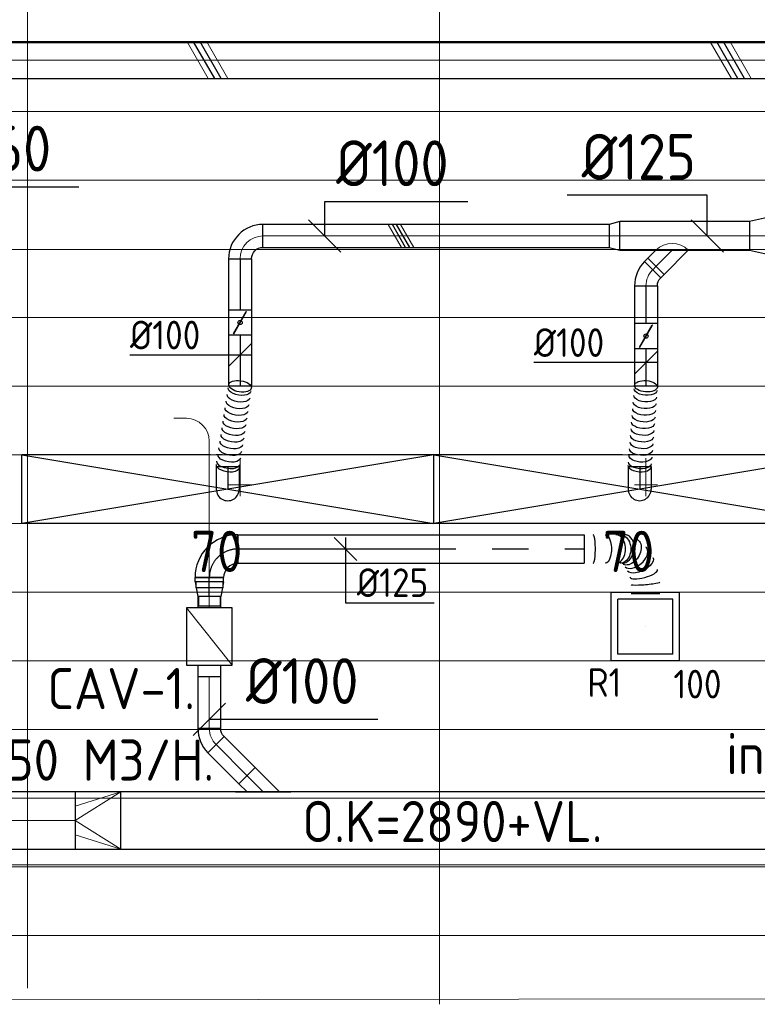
# Model space of a CAD drawing. Header units: millimetres. Extents: x -72425 to 38660, y 7096 to 51783.
# Tile 24 of 54: x -64634 to -61411, y 44088 to 48390. Entities that reach past the tile are written whole.
import ezdxf
from ezdxf.enums import TextEntityAlignment as Align

# ---------------------------------------------------------------- set-up
doc = ezdxf.new("R2010")
doc.units = ezdxf.units.MM
doc.header["$LTSCALE"] = 50
doc.linetypes.add('CENTER2', pattern=[28.575, 19.05, -3.175, 3.175, -3.175])
doc.linetypes.add('STREEPJES', pattern=[0.1, 0.05, -0.05])
for name, color, linetype, lineweight in [('WL570---_BESTAAND-HARTLIJN', 161, 'Continuous', 0), ('WL570---_BESTAAND-MAATVOERING', 161, 'Continuous', 0), ('WL570---_BESTAAND-RETOUR', 140, 'Continuous', 0), ('WL570---_BESTAAND-TOEVOER', 180, 'Continuous', 0), ('WL570---_DEMONTEREN', 10, 'Continuous', 0)]:
    doc.layers.add(name, color=color, linetype=linetype, lineweight=lineweight)
for name, color, linetype in [('WL570---_RETOUR', 100, 'Continuous'), ('WL570---_RETOUR_HL', 1, 'Continuous'), ('WL570---_TOEVOER', 200, 'Continuous'), ('WL570---_TOEVOER_HL', 1, 'Continuous'), ('WL570---_TOEVOER_RST', 3, 'Continuous'), ('WL570---_TOEVOER_RST_HL', 1, 'Continuous'), ('WM570---_RETOUR', 2, 'Continuous'), ('WM570---_RETOUR_PR', 2, 'Continuous'), ('WM570---_TOEVOER', 2, 'Continuous'), ('WM570---_TOEVOER_PR', 2, 'Continuous'), ('WM570---_TOEVOER_RST_PR', 1, 'Continuous')]:
    doc.layers.add(name, color=color, linetype=linetype)
doc.layers.get('WL570---_DEMONTEREN').off()
doc.styles.add('BURO-018', font='ISO96.shx', dxfattribs={"height": 90})
doc.styles.add('BURO-025', font='ISO96.shx', dxfattribs={"height": 125})
doc.styles.add('ISO', font='ISO', dxfattribs={"height": 162})
doc.styles.add('MAATVOERING', font='ISO')

# ---------------------------------------------------------------- blocks, each defined once
blk = doc.blocks.new('A$C33D74301')
at = {"color": 8, "linetype": 'Continuous', "lineweight": 13}
for p, q in [((-61200, 6450), (-61200, -5)), ((-61200, 6450), (-61200, -5)), ((-59400, 6450), (-59400, -75)), ((-68325, 4125), (-7400, 4125)), ((-68325, 3825), (-7400, 3825)), ((-68325, 3525), (-7400, 3525)), ((-68325, 3222.5), (-7400, 3225)), ((-68325, 2925), (-7400, 2925)), ((-68325, 2625), (-7400, 2625)), ((-68325, 2325), (-7400, 2325)), ((-68325, 2025), (-7400, 2025)), ((-68325, 1725), (-7400, 1725)), ((-68325, 1425), (-7400, 1425)), ((-68325, 1125), (0, 1125)), ((-68325, 825), (0, 825)), ((-68325, 525), (0, 525)), ((-68325, 225), (-32550.2, 225)), ((-32550, -24.8), (-68324.7, -62.2))]:
    blk.add_line(p, q, dxfattribs=at)
blk = doc.blocks.new('KARO')
for p, q in [((1, 0.5), (0, 0.5)), ((0, -0.5), (1, -0.5))]:
    blk.add_line(p, q)
at = {"invisible_edges": 15}
blk.add_3dface([(0, 0.5), (0, -0.5), (1, -0.5), (1, 0.5)], dxfattribs=at)
at = {"layer": 'WL570---_BESTAAND-HARTLIJN'}
blk.add_line((0, 0), (1, 0), dxfattribs=at)
blk = doc.blocks.new('OBO10000090ZE')
blk.add_lwpolyline([(-50, 0), (50, 0), (50, 100, 1), (-50, 100)], format="xyb", close=True)
at = {"layer": 'WL570---_BESTAAND-HARTLIJN'}
for points in [[(0, 0), (0, 150)], [(-50, 100), (50, 100)]]:
    blk.add_lwpolyline(points, dxfattribs=at)
blk = doc.blocks.new('OBO10000090H')
blk.add_lwpolyline([(50, -100, 0.414214), (-100, 50), (-100, -50, -0.414214), (-50, -100)], format="xyb", close=True)
at = {"invisible_edges": 15}
for points in [[(-91.3, -50.8), (-74, 47.7), (-100, 50), (-100, -50)], [(-82.9, -53), (-48.7, 41), (-74, 47.7), (-91.3, -50.8)], [(-75, -56.7), (-25, 29.9), (-48.7, 41), (-82.9, -53)], [(-67.9, -61.7), (-3.6, 14.9), (-25, 29.9), (-75, -56.7)], [(-61.7, -67.9), (14.9, -3.6), (-3.6, 14.9), (-67.9, -61.7)], [(-56.7, -75), (29.9, -25), (14.9, -3.6), (-61.7, -67.9)], [(-53, -82.9), (41, -48.7), (29.9, -25), (-56.7, -75)], [(-50.8, -91.3), (47.7, -74), (41, -48.7), (-53, -82.9)], [(-50, -100), (50, -100), (47.7, -74), (-50.8, -91.3)]]:
    blk.add_3dface(points, dxfattribs=at)
at = {"layer": 'WL570---_BESTAAND-HARTLIJN'}
blk.add_arc((-100, -100), 100, 0, 90, dxfattribs=at)
blk = doc.blocks.new('OSV1251000460G')
blk.add_lwpolyline([(0, -62.5), (46.7, -50), (46.7, 50), (0, 62.5)], close=True)
at = {"layer": 'WL570---_BESTAAND-HARTLIJN'}
blk.add_line((0, 0), (46.7, 0), dxfattribs=at)
blk = doc.blocks.new('OBO10000045H')
blk.add_lwpolyline([(50, -41.4, 0.198912), (6.1, 64.6), (-64.6, -6.1, -0.198912), (-50, -41.4)], format="xyb", close=True)
at = {"invisible_edges": 15}
for points in [[(-61.7, -9.3), (14.9, 55), (6.1, 64.6), (-64.6, -6.1)], [(-59, -12.7), (22.9, 44.6), (14.9, 55), (-61.7, -9.3)], [(-56.7, -16.4), (29.9, 33.6), (22.9, 44.6), (-59, -12.7)], [(-54.7, -20.3), (35.9, 22), (29.9, 33.6), (-56.7, -16.4)], [(-53, -24.3), (41, 9.9), (35.9, 22), (-54.7, -20.3)], [(-51.7, -28.5), (44.9, -2.6), (41, 9.9), (-53, -24.3)], [(-50.8, -32.7), (47.7, -15.4), (44.9, -2.6), (-51.7, -28.5)], [(-50.2, -37.1), (49.4, -28.3), (47.7, -15.4), (-50.8, -32.7)], [(-50, -41.4), (50, -41.4), (49.4, -28.3), (-50.2, -37.1)]]:
    blk.add_3dface(points, dxfattribs=at)
at = {"layer": 'WL570---_BESTAAND-HARTLIJN'}
blk.add_arc((-100, -41.4), 100, 0, 45, dxfattribs=at)
blk = doc.blocks.new('OZA1250100045R')
blk.add_lwpolyline([(70.7, 0), (106.1, 35.4), (35.4, 106.1), (-70.7, 0)])
at = {"layer": 'WL570---_BESTAAND-HARTLIJN'}
blk.add_line((0, 0), (70.7, 70.7), dxfattribs=at)
at = {"layer": 'WL570---_BESTAAND-TOEVOER'}
blk.add_arc((0, 70.7), 100, 225, 315, dxfattribs=at)
blk = doc.blocks.new('VRO250250002502000H')
blk.add_lwpolyline([(0, 125), (0, -125), (200, -125), (200, 125)], close=True)
at = {"layer": 'WL570---_BESTAAND-RETOUR'}
for p, q in [((0, 125), (200, 62.5)), ((0, -125), (200, -62.5))]:
    blk.add_line(p, q, dxfattribs=at)
blk.add_lwpolyline([(0, -125), (0, -125), (200, 0), (0, 125)], dxfattribs=at)
blk = doc.blocks.new('OAF10000045L')
blk.add_line((-120.7, 0), (120.7, 0))
blk.add_lwpolyline([(-70.7, 0), (-106.1, 35.4), (-35.4, 106.1), (70.7, 0)])
at = {"layer": 'WL570---_BESTAAND-HARTLIJN'}
blk.add_line((-70.7, 70.7), (0, 0), dxfattribs=at)
blk = doc.blocks.new('MVLINE')
blk.add_line((35.4, -35.4), (-35.4, 35.4))
blk = doc.blocks.new('VBX1001000010025000')
blk.add_lwpolyline([(50, -100), (300, -100), (300, 100), (50, 100)], close=True)
for points in [[(50, 50), (0, 50), (0, -50), (50, -50)], [(300, -50), (350, -50), (350, 50), (300, 50)]]:
    blk.add_lwpolyline(points)
at = {"layer": 'WL570---_BESTAAND-HARTLIJN'}
blk.add_line((300, 0), (350, 0), dxfattribs=at)
at = {"layer": 'WL570---_BESTAAND-TOEVOER'}
blk.add_line((50, -100), (300, 100), dxfattribs=at)
blk = doc.blocks.new('OSV1601250780G')
blk.add_lwpolyline([(0, -80), (78, -62.5), (78, 62.5), (0, 80)], close=True)
at = {"layer": 'WL570---_BESTAAND-HARTLIJN'}
blk.add_line((0, 0), (78, 0), dxfattribs=at)
blk = doc.blocks.new('KARH')
for p, q in [((1, 0.5), (0, 0.5)), ((0, -0.5), (1, -0.5))]:
    blk.add_line(p, q)
at = {"invisible_edges": 15}
blk.add_3dface([(0, 0.5), (0, -0.5), (1, -0.5), (1, 0.5)], dxfattribs=at)
blk = doc.blocks.new('UISO')
for p, q in [((0, 0.18), (1, 0.757)), ((0, 0), (1, 0.577))]:
    blk.add_line(p, q)
at = {"layer": 'WL570---_BESTAAND-TOEVOER'}
for p, q in [((0, 0.36), (1, 0.937)), ((0, -0.18), (1, 0.397))]:
    blk.add_line(p, q, dxfattribs=at)
blk = doc.blocks.new('*U366')
at = {"color": 0, "ltscale": 10}
for p, q in [((-100, 50, -2700), (-86.8, 50, -2700)), ((-100, -50, -2700), (-100, 50, -2700)), ((-86.8, 50, -2700), (-61.4, 50, -2700)), ((-61.4, 50, -2700), (-38.6, 50, -2700)), ((-38.6, 50, -2700), (-20, 50, -2700)), ((-20, 50, -2700), (-6.8, 50, -2700)), ((-6.8, 50, -2700), (0, 50, -2700)), ((-100, -50, -2700), (-86.8, -50, -2700)), ((-86.8, -50, -2700), (-61.4, -50, -2700)), ((-61.4, -50, -2700), (-38.6, -50, -2700)), ((-38.6, -50, -2700), (-20, -50, -2700)), ((-20, -50, -2700), (-6.8, -50, -2700)), ((-6.8, -50, -2700), (0, -50, -2700))]:
    blk.add_line(p, q, dxfattribs=at)
blk.add_arc((0, 0, -2700), 50, 270, 90, dxfattribs=at)
at = {"layer": 'WL570---_TOEVOER_HL', "linetype": 'CENTER2'}
blk.add_line((-100, 0, -2700), (0, 0, -2700), dxfattribs=at)
at = {"layer": 'WM570---_TOEVOER_PR', "color": 1, "style": 'BURO-018'}
blk.add_attdef('POSNR', text='', height=180, dxfattribs=at).set_placement((0, 0), align=Align.MIDDLE)
blk = doc.blocks.new('*U367')
at = {"color": 0, "ltscale": 10}
for p, q in [((-75, 150, -2000), (-900, 150, -2000)), ((-900, -150, -2000), (-900, 150, -2000)), ((900, 150, -2000), (25, 150, -2000)), ((900, -150, -2000), (900, 150, -2000)), ((900, -150, -2000), (-900, -150, -2000))]:
    blk.add_line(p, q, dxfattribs=at)
at = {"color": 0, "linetype": 'STREEPJES', "ltscale": 10}
blk.add_line((25, 150, -2000), (-75, 150, -2000), dxfattribs=at)
at = {"layer": 'WL570---_TOEVOER_RST_HL', "linetype": 'CENTER2'}
blk.add_circle((0, 0, -2000), 0.075, dxfattribs=at)
at = {"layer": 'WL570---_TOEVOER_RST', "color": 1, "style": 'BURO-018'}
for tag in ['MC', 'Q']:
    blk.add_attdef(tag, text='', height=180, dxfattribs=at).set_placement((0, 0), align=Align.MIDDLE)
at = {"layer": 'WM570---_TOEVOER_RST_PR', "color": 1, "style": 'BURO-018'}
blk.add_attdef('POSNR', text='', height=180, dxfattribs=at).set_placement((0, 0), align=Align.MIDDLE)
blk = doc.blocks.new('*U368')
at = {"color": 0, "ltscale": 10}
for p, q in [((-100, 50, -2700), (-86.8, 50, -2700)), ((-100, -50, -2700), (-100, 50, -2700)), ((-86.8, 50, -2700), (-61.4, 50, -2700)), ((-61.4, 50, -2700), (-38.6, 50, -2700)), ((-38.6, 50, -2700), (-20, 50, -2700)), ((-20, 50, -2700), (-6.8, 50, -2700)), ((-6.8, 50, -2700), (0, 50, -2700)), ((-100, -50, -2700), (-86.8, -50, -2700)), ((-86.8, -50, -2700), (-61.4, -50, -2700)), ((-61.4, -50, -2700), (-38.6, -50, -2700)), ((-38.6, -50, -2700), (-20, -50, -2700)), ((-20, -50, -2700), (-6.8, -50, -2700)), ((-6.8, -50, -2700), (0, -50, -2700))]:
    blk.add_line(p, q, dxfattribs=at)
blk.add_arc((0, 0, -2700), 50, 270, 90, dxfattribs=at)
at = {"layer": 'WL570---_TOEVOER_HL', "linetype": 'CENTER2'}
blk.add_line((-100, 0, -2700), (0, 0, -2700), dxfattribs=at)
at = {"layer": 'WM570---_TOEVOER_PR', "color": 1, "style": 'BURO-018'}
blk.add_attdef('POSNR', text='', height=180, dxfattribs=at).set_placement((0, 0), align=Align.MIDDLE)
blk = doc.blocks.new('*U369')
at = {"color": 0, "ltscale": 10}
for p, q in [((-75, 150, -2000), (-900, 150, -2000)), ((-900, -150, -2000), (-900, 150, -2000)), ((900, 150, -2000), (25, 150, -2000)), ((900, -150, -2000), (900, 150, -2000)), ((900, -150, -2000), (-900, -150, -2000))]:
    blk.add_line(p, q, dxfattribs=at)
at = {"color": 0, "linetype": 'STREEPJES', "ltscale": 10}
blk.add_line((25, 150, -2000), (-75, 150, -2000), dxfattribs=at)
at = {"layer": 'WL570---_TOEVOER_RST_HL', "linetype": 'CENTER2'}
blk.add_circle((0, 0, -2000), 0.075, dxfattribs=at)
at = {"layer": 'WL570---_TOEVOER_RST', "color": 1, "style": 'BURO-018'}
for tag in ['MC', 'Q']:
    blk.add_attdef(tag, text='', height=180, dxfattribs=at).set_placement((0, 0), align=Align.MIDDLE)
at = {"layer": 'WM570---_TOEVOER_RST_PR', "color": 1, "style": 'BURO-018'}
blk.add_attdef('POSNR', text='', height=180, dxfattribs=at).set_placement((0, 0), align=Align.MIDDLE)
blk = doc.blocks.new('*U382')
at = {"color": 0, "ltscale": 10, "extrusion": (5.53397e-17, 4.35894e-18, -1)}
for centre, end_param in [((0, 0, -2700), 6.280044), ((14.6, 0, -2700), 3.141593), ((43.9, 0, -2700), 3.141593), ((73.1, 0, -2700), 3.141593), ((102.4, 0, -2700), 3.141593), ((131.7, 0, -2700), 3.141593), ((160.9, 0, -2700), 3.141593), ((190.2, 0, -2700), 3.141593), ((219.4, 0, -2700), 3.141593), ((248.7, 0, -2700), 3.141593), ((277.9, 0, -2700), 3.141593), ((307.2, 0, -2700), 3.141593), ((336.4, 0, -2700), 3.141593), ((351.1, 0, -2700), 3.141593)]:
    blk.add_ellipse(centre, major_axis=(0, 50), ratio=0.494991, start_param=0, end_param=end_param, dxfattribs=at)
at = {"layer": 'WM570---_TOEVOER_PR', "color": 2, "style": 'BURO-025'}
blk.add_attdef('POSNR', text='', height=2.5, dxfattribs=at).set_placement((0, 0), align=Align.MIDDLE)
blk = doc.blocks.new('*U383')
at = {"color": 0, "ltscale": 10, "extrusion": (-5.48649e-17, -8.44579e-18, -1)}
for centre, end_param in [((0, 0, -2700), 6.280044), ((14.8, 0, -2700), 3.141593), ((44.3, 0, -2700), 3.141593), ((73.8, 0, -2700), 3.141593), ((103.3, 0, -2700), 3.141593), ((132.8, 0, -2700), 3.141593), ((162.3, 0, -2700), 3.141593), ((191.8, 0, -2700), 3.141593), ((221.3, 0, -2700), 3.141593), ((250.8, 0, -2700), 3.141593), ((280.4, 0, -2700), 3.141593), ((309.9, 0, -2700), 3.141593), ((339.4, 0, -2700), 3.141593), ((354.1, 0, -2700), 3.141593)]:
    blk.add_ellipse(centre, major_axis=(0, 50), ratio=0.491752, start_param=0, end_param=end_param, dxfattribs=at)
at = {"layer": 'WM570---_TOEVOER_PR', "color": 2, "style": 'BURO-025'}
blk.add_attdef('POSNR', text='', height=2.5, dxfattribs=at).set_placement((0, 0), align=Align.MIDDLE)
blk = doc.blocks.new('*U384')
at = {"color": 0, "ltscale": 10}
for p, q in [((0, 50, -2700), (222.6, 50, -2700)), ((0, -50, -2700), (0, 50, -2700)), ((0, -50, -2700), (222.6, -50, -2700))]:
    blk.add_line(p, q, dxfattribs=at)
at = {"layer": 'WL570---_TOEVOER_HL', "linetype": 'CENTER2'}
blk.add_line((0, 0, -2700), (222.6, 0, -2700), dxfattribs=at)
at = {"layer": 'WM570---_TOEVOER_PR', "color": 2, "style": 'BURO-025'}
blk.add_attdef('POSNR', text='', height=2.5, dxfattribs=at).set_placement((0, 0), align=Align.MIDDLE)
blk = doc.blocks.new('*U385')
at = {"ltscale": 10}
for p, q in [((-55.8, 50, -2700), (55.8, 50, -2700)), ((-55.8, -50, -2700), (-55.8, 50, -2700)), ((55.8, 50, -2700), (55.8, -50, -2700)), ((-48.9, 27.1, -2700), (-47.9, 28.8, -2700)), ((47.9, -28.8, -2700), (-48.9, 27.1, -2700)), ((48.9, -27.1, -2700), (-47.9, 28.8, -2700)), ((47.9, -28.8, -2700), (48.9, -27.1, -2700)), ((-55.8, -50, -2700), (55.8, -50, -2700))]:
    blk.add_line(p, q, dxfattribs=at)
blk.add_circle((0, 0, -2700), 9.31, dxfattribs=at)
at = {"layer": 'WL570---_TOEVOER', "color": 2, "style": 'BURO-025'}
blk.add_attdef('I', text='', height=2.5, dxfattribs=at).set_placement((0, 0), align=Align.MIDDLE)
at = {"layer": 'WM570---_TOEVOER_PR', "color": 2, "style": 'BURO-025'}
blk.add_attdef('POSNR', text='', height=2.5, dxfattribs=at).set_placement((0, 0), align=Align.MIDDLE)
blk = doc.blocks.new('*U386')
at = {"color": 0, "ltscale": 10}
for p, q in [((0, 50, -2700), (222.6, 50, -2700)), ((222.6, 50, -2700), (222.6, -50, -2700)), ((0, -50, -2700), (222.6, -50, -2700))]:
    blk.add_line(p, q, dxfattribs=at)
at = {"layer": 'WL570---_TOEVOER_HL', "linetype": 'CENTER2'}
blk.add_line((0, 0, -2700), (222.6, 0, -2700), dxfattribs=at)
at = {"layer": 'WM570---_TOEVOER_PR', "color": 2, "style": 'BURO-025'}
blk.add_attdef('POSNR', text='', height=2.5, dxfattribs=at).set_placement((0, 0), align=Align.MIDDLE)
blk = doc.blocks.new('*U387')
at = {"color": 0, "ltscale": 10}
for p, q in [((0, 50, -2700), (163.5, 50, -2700)), ((0, -50, -2700), (0, 50, -2700)), ((0, -50, -2700), (163.5, -50, -2700))]:
    blk.add_line(p, q, dxfattribs=at)
at = {"layer": 'WL570---_TOEVOER_HL', "linetype": 'CENTER2'}
blk.add_line((0, 0, -2700), (163.5, 0, -2700), dxfattribs=at)
at = {"layer": 'WM570---_TOEVOER_PR', "color": 2, "style": 'BURO-025'}
blk.add_attdef('POSNR', text='', height=2.5, dxfattribs=at).set_placement((0, 0), align=Align.MIDDLE)
blk = doc.blocks.new('*U388')
at = {"ltscale": 10}
for p, q in [((-55.9, 50, -2700), (55.8, 50, -2700)), ((-55.9, -50, -2700), (-55.9, 50, -2700)), ((55.8, 50, -2700), (55.8, -50, -2700)), ((-48.9, 27.1, -2700), (-47.9, 28.8, -2700)), ((47.9, -28.8, -2700), (-48.9, 27.1, -2700)), ((48.9, -27.1, -2700), (-47.9, 28.8, -2700)), ((47.9, -28.8, -2700), (48.9, -27.1, -2700)), ((-55.9, -50, -2700), (55.8, -50, -2700))]:
    blk.add_line(p, q, dxfattribs=at)
blk.add_circle((0, 0, -2700), 9.31, dxfattribs=at)
at = {"layer": 'WL570---_TOEVOER', "color": 2, "style": 'BURO-025'}
blk.add_attdef('I', text='', height=2.5, dxfattribs=at).set_placement((0, 0), align=Align.MIDDLE)
at = {"layer": 'WM570---_TOEVOER_PR', "color": 2, "style": 'BURO-025'}
blk.add_attdef('POSNR', text='', height=2.5, dxfattribs=at).set_placement((0, 0), align=Align.MIDDLE)
blk = doc.blocks.new('*U389')
at = {"color": 0, "ltscale": 10}
for p, q in [((0, 50, -2700), (163.5, 50, -2700)), ((163.5, 50, -2700), (163.5, -50, -2700)), ((0, -50, -2700), (163.5, -50, -2700))]:
    blk.add_line(p, q, dxfattribs=at)
at = {"layer": 'WL570---_TOEVOER_HL', "linetype": 'CENTER2'}
blk.add_line((0, 0, -2700), (163.5, 0, -2700), dxfattribs=at)
at = {"layer": 'WM570---_TOEVOER_PR', "color": 2, "style": 'BURO-025'}
blk.add_attdef('POSNR', text='', height=2.5, dxfattribs=at).set_placement((0, 0), align=Align.MIDDLE)
blk = doc.blocks.new('*U434')
at = {"color": 0, "ltscale": 10}
for p, q in [((149, 149, -2500), (-149, 149, -2500)), ((-149, -149, -2500), (-149, 149, -2500)), ((149, -149, -2500), (149, 149, -2500)), ((120, 120, -2500), (-120, 120, -2500)), ((-120, -120, -2500), (-120, 120, -2500)), ((120, -120, -2500), (120, 120, -2500)), ((120, -120, -2500), (-120, -120, -2500)), ((149, -149, -2500), (-149, -149, -2500))]:
    blk.add_line(p, q, dxfattribs=at)
at = {"layer": 'WL570---_RETOUR_HL', "linetype": 'CENTER2'}
blk.add_circle((0, 0, -2500), 0.075, dxfattribs=at)
at = {"layer": 'WL570---_RETOUR', "color": 2, "style": 'BURO-025'}
for tag in ['MC', 'Q']:
    blk.add_attdef(tag, text='', height=125, dxfattribs=at).set_placement((0, 0), align=Align.MIDDLE)
at = {"layer": 'WM570---_RETOUR_PR', "color": 2, "style": 'BURO-025'}
blk.add_attdef('POSNR', text='', height=125, dxfattribs=at).set_placement((0, 0), align=Align.MIDDLE)
blk = doc.blocks.new('*U436')
at = {"color": 0, "ltscale": 10}
for p, q in [((0, 62.5, -2700), (17.8, 62.5, -2700)), ((0, -62.5, -2700), (0, 62.5, -2700)), ((17.8, 62.5, -2700), (17.8, -62.5, -2700)), ((0, -62.5, -2700), (17.8, -62.5, -2700))]:
    blk.add_line(p, q, dxfattribs=at)
at = {"layer": 'WL570---_RETOUR_HL', "linetype": 'CENTER2'}
blk.add_line((0, 0, -2700), (17.8, 0, -2700), dxfattribs=at)
at = {"layer": 'WM570---_RETOUR_PR', "color": 2, "style": 'BURO-025'}
blk.add_attdef('POSNR', text='', height=125, dxfattribs=at).set_placement((0, 0), align=Align.MIDDLE)
blk = doc.blocks.new('*U437')
at = {"color": 0, "ltscale": 10}
for p, q in [((0, 47.5, -2700), (-42.6, 47.5, -2700)), ((-42.6, -47.5, -2700), (-42.6, 47.5, -2700)), ((-42.6, -47.5, -2700), (-42.6, 47.5, -2700)), ((37.7, 57.3, -2700), (0, 50, -2700)), ((0, -50, -2700), (0, 50, -2700)), ((64.2, 62.5, -2700), (48.2, 59.4, -2700)), ((64.2, -62.5, -2700), (64.2, 62.5, -2700)), ((0, -47.5, -2700), (-42.6, -47.5, -2700)), ((37.7, -57.3, -2700), (0, -50, -2700)), ((64.2, -62.5, -2700), (48.2, -59.4, -2700))]:
    blk.add_line(p, q, dxfattribs=at)
at = {"layer": 'WL570---_RETOUR_HL', "linetype": 'CENTER2'}
blk.add_line((0, 0, -2700), (64.2, 0, -2700), dxfattribs=at)
for centre in [(0, 0, -2700), (64.2, 0, -2700)]:
    blk.add_circle(centre, 0.075, dxfattribs=at)
at = {"layer": 'WM570---_RETOUR_PR', "color": 2, "style": 'BURO-025'}
blk.add_attdef('POSNR', text='', height=125, dxfattribs=at).set_placement((0, 0), align=Align.MIDDLE)
blk = doc.blocks.new('*U438')
at = {"color": 0, "ltscale": 10}
for p, q in [((0, 62.5, -2700), (0, -62.5, -2700)), ((320.7, -90.7, -2700), (320.4, -89.8, -2700)), ((330.1, -196.3, -2700), (205.1, -196.3, -2700)), ((330.1, -219.1, -2700), (205.1, -219.1, -2700))]:
    blk.add_line(p, q, dxfattribs=at)
for centre, major_axis, ratio, start_param, end_param in [((39.9, 0, -2700), (0, -62.5), 0.146546, 0, 3.141593), ((138.4, 0, -2700), (0, -62.5), 0.672148, 0, 3.141593), ((170.8, 0, -2700), (-12.4, -61.8), 0.753543, 0.149709, 2.991884), ((170.8, 0, -2700), (-12.4, -61.8), 0.753543, 2.991884, 3.291302), ((224.5, -34.7, -2700), (47.9, 40.7), 0.606289, 3.223043, 6.201735), ((224.5, -34.7, -2700), (47.9, 40.7), 0.606289, 6.201735, 6.364635), ((260, -106.5, -2700), (-60.6, -16.3), 0.293482, 0.027177, 3.114416)]:
    blk.add_ellipse(centre, major_axis=major_axis, ratio=ratio, start_param=start_param, end_param=end_param, dxfattribs=at)
at = {"color": 0, "ltscale": 10, "extrusion": (0, 0, -1)}
for centre, major_axis, ratio, start_param, end_param in [((92.5, 0, -2700), (0, 62.5), 0.427315, 0, 3.141593), ((156.1, 0, -2700), (0, 62.5), 0.766301, 0, 3.141593), ((199.1, -11.8, -2700), (33.6, 53.2), 0.703952, 6.164025, 9.305618), ((245.3, -67, -2700), (56.2, 28.1), 0.466247, 6.232708, 9.374301), ((267.6, -150.7, -2700), (62.5, 5.3), 0.100162, 6.274627, 9.41622)]:
    blk.add_ellipse(centre, major_axis=major_axis, ratio=ratio, start_param=start_param, end_param=end_param, dxfattribs=at)
at = {"layer": 'WM570---_RETOUR_PR', "color": 2, "style": 'BURO-025'}
blk.add_attdef('POSNR', text='', height=125, dxfattribs=at).set_placement((0, 0), align=Align.MIDDLE)
blk = doc.blocks.new('*U446')
at = {"layer": 'WM570---_TOEVOER', "color": 0, "ltscale": 10}
for p, q in [((-50, -50), (50, 50)), ((50, 0), (-481, 0))]:
    blk.add_line(p, q, dxfattribs=at)
at = {"layer": 'WM570---_TOEVOER', "color": 0, "style": 'BURO-025'}
blk.add_text('%%c100', height=125, dxfattribs=at).set_placement((-481, 25))
blk = doc.blocks.new('*U447')
at = {"layer": 'WM570---_TOEVOER', "color": 0, "ltscale": 10}
for p, q in [((-50, -50), (50, 50)), ((50, 0), (-489.8, 0))]:
    blk.add_line(p, q, dxfattribs=at)
at = {"layer": 'WM570---_TOEVOER', "color": 0, "style": 'BURO-025'}
blk.add_text('%%c100', height=125, dxfattribs=at).set_placement((-489.8, 25))
blk = doc.blocks.new('*U450')
at = {"color": 0, "ltscale": 10}
for p, q in [((0, 62.5, -2700), (1512.9, 62.5, -2700)), ((0, -62.5, -2700), (0, 62.5, -2700)), ((1512.9, 62.5, -2700), (1512.9, -62.5, -2700)), ((0, -62.5, -2700), (1512.9, -62.5, -2700))]:
    blk.add_line(p, q, dxfattribs=at)
at = {"layer": 'WL570---_RETOUR_HL', "linetype": 'CENTER2'}
blk.add_line((0, 0, -2700), (1512.9, 0, -2700), dxfattribs=at)
at = {"layer": 'WM570---_RETOUR_PR', "color": 2, "style": 'BURO-025'}
blk.add_attdef('POSNR', text='', height=125, dxfattribs=at).set_placement((0, 0), align=Align.MIDDLE)
blk = doc.blocks.new('*U451')
at = {"color": 0, "ltscale": 10}
for p, q in [((-142.8, 59.4, -2700), (-169.3, 59.4, -2700)), ((-169.3, -59.4, -2700), (-169.3, 59.4, -2700)), ((-125, -62.5, -2700), (-125, 62.5, -2700)), ((-142.8, -59.4, -2700), (-169.3, -59.4, -2700)), ((62.5, -125, -2700), (-62.5, -125, -2700))]:
    blk.add_line(p, q, dxfattribs=at)
for radius in [187.5, 62.5]:
    blk.add_arc((-125, -125, -2700), radius, 0, 90, dxfattribs=at)
at = {"layer": 'WL570---_RETOUR_HL', "linetype": 'CENTER2'}
blk.add_arc((-125, -125, -2700), 125, 0, 90, dxfattribs=at)
at = {"layer": 'WM570---_RETOUR_PR', "color": 2, "style": 'BURO-025'}
blk.add_attdef('POSNR', text='', height=125, dxfattribs=at).set_placement((0, 0), align=Align.MIDDLE)
blk = doc.blocks.new('*U452')
at = {"layer": 'WM570---_RETOUR', "color": 0, "ltscale": 10}
for p, q in [((50, -50), (-50, 50)), ((0, 50), (0, -234.7)), ((0, -234.7), (387.8, -234.7))]:
    blk.add_line(p, q, dxfattribs=at)
at = {"layer": 'WM570---_RETOUR', "color": 0, "style": 'BURO-025'}
blk.add_text('%%c125', height=125, dxfattribs=at).set_placement((50, -209.7))

msp = doc.modelspace()

# ---------------------------------------------------------------- block references
at = {"layer": 'WM570---_TOEVOER'}
msp.add_blockref('A$C33D74301', (-3400.3, 44163.1), dxfattribs=at)

# ---------------------------------------------------------------- next in the draw order: linework, layer by layer
at = {"layer": 'WL570---_BESTAAND-MAATVOERING'}
msp.add_line((-72173, 44698), (-57599.3, 44698), dxfattribs=at)
at = {"layer": 'WL570---_TOEVOER'}
for p, q in [((-62825.3, 46488.1), (-64625.3, 46188.1)), ((-64625.3, 46488.1), (-62825.3, 46188.1)), ((-61025.3, 46488.1), (-62825.3, 46188.1)), ((-62825.3, 46488.1), (-61025.3, 46188.1))]:
    msp.add_line(p, q, dxfattribs=at)
at = {"layer": 'WM570---_RETOUR'}
msp.add_lwpolyline([(-63805.8, 45333.5), (-63695.6, 45333.5), (-63069.4, 45333.5)], dxfattribs=at)
at = {"layer": 'WM570---_TOEVOER'}
for points in [[(-65045.3, 48212.2), (-65045.3, 47659.5), (-64376.2, 47659.5)], [(-61629.6, 47444.9), (-61629.6, 47623.6), (-62241.5, 47623.6)], [(-63301.6, 47444.9), (-63301.6, 47595.5), (-62675.4, 47595.5)]]:
    msp.add_lwpolyline(points, dxfattribs=at)

# ---------------------------------------------------------------- next in the draw order: block references
at = {"layer": 'WL570---_DEMONTEREN', "yscale": 100, "zscale": 100}
for p, xscale, rotation in [((-63905.8, 46648), 55.2431246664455, 180), ((-63805.8, 45870.2), 677.7925484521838, 90), ((-63671.4, 46457.5), 16.03765465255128, 90), ((-61897.7, 46457.5), 16.03765465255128, 90)]:
    msp.add_blockref('KARO', p, dxfattribs=dict(at, xscale=xscale, rotation=rotation))
at = {"layer": 'WL570---_DEMONTEREN'}
msp.add_blockref('OBO10000090H', (-63805.8, 46648), dxfattribs=at)
at = {"layer": 'WL570---_DEMONTEREN', "rotation": 180}
for p in [(-63671.4, 46457.5), (-61897.7, 46457.5)]:
    msp.add_blockref('OBO10000090ZE', p, dxfattribs=at)
at = {"layer": 'WL570---_RETOUR'}
for name, p, rotation in [('*U451', (-63805.8, 46077.2, 2700), 90), ('*U436', (-63805.8, 45934.4, 2700), 90), ('*U437', (-63805.8, 45870.2, 2700), 90), ('VBX1001000010025000', (-63805.8, 45520.2), 90), ('OBO10000045H', (-63805.8, 45251.7), 180), ('VRO250250002502000H', (-64192.6, 44891.1), 180)]:
    msp.add_blockref(name, p, dxfattribs=dict(at, rotation=rotation))
for name, p in [('*U450', (-63680.8, 46077.2, 2700)), ('*U438', (-62167.9, 46077.2, 2700)), ('OAF10000045L', (-63570.2, 45016.1))]:
    msp.add_blockref(name, p, dxfattribs=at)
ref = msp.add_blockref('*U434', (-61900.3, 45738.1, 2500), dxfattribs=at)
ref.add_attrib('Q', '100', dxfattribs={"color": 2, "height": 125, "style": 'BURO-025'}).set_placement((-61672.6, 45487), align=Align.MIDDLE)
ref.add_attrib('MC', 'R1', dxfattribs={"color": 2, "height": 125, "style": 'BURO-025'}).set_placement((-62079.1, 45494.1), align=Align.MIDDLE)
for p, xscale, yscale, zscale, rotation in [((-63805.8, 45520.2), 227.0404848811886, 100, 100, 270), ((-63776.5, 45222.5), 191.8034192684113, 100, 100, 315.000000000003), ((-64392.6, 44891.1), 1863.209698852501, 250, 250, 180)]:
    msp.add_blockref('KARO', p, dxfattribs=dict(at, xscale=xscale, yscale=yscale, zscale=zscale, rotation=rotation))
at = {"layer": 'WL570---_RETOUR', "xscale": 6462.470083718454, "yscale": 250, "zscale": 250}
msp.add_blockref('KARH', (-64192.6, 44891.1), dxfattribs=at)
at = {"layer": 'WL570---_TOEVOER'}
for p, xscale, yscale, zscale in [((-66603.1, 48212.2), 6493.484411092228, 160, 160), ((-63571.4, 47444.9), 1512.989714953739, 100, 100), ((-62011.7, 47444.9), 566.5218127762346, 125, 125)]:
    msp.add_blockref('KARO', p, dxfattribs=dict(at, xscale=xscale, yscale=yscale, zscale=zscale))
for name, p, xscale, yscale, zscale, rotation in [('UISO', (-63753.3, 48132.2), 160, 160, 160, 90), ('UISO', (-61466.8, 48132.2), 160, 160, 160, 90), ('UISO', (-62930.2, 47394.9), 100, 100, 100, 90), ('KARO', (-61868.4, 47297.4), 20.25322287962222, 100, 100, 45.00000000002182)]:
    msp.add_blockref(name, p, dxfattribs=dict(at, xscale=xscale, yscale=yscale, zscale=zscale, rotation=rotation))
for name, p, rotation in [('OBO10000090H', (-63671.4, 47444.9), 90), ('OSV1251000460G', (-62011.7, 47444.9), 180), ('OSV1601250780G', (-61367.2, 47444.9), 180), ('OZA1250100045R', (-61783.3, 47382.4), 180), ('*U384', (-63671.4, 47344.9, 2700), 269.9999999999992), ('OBO10000045H', (-61897.7, 47268.1), 135.0000000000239), ('*U387', (-61897.7, 47226.7, 2700), 270.0000000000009), ('*U385', (-63671.4, 47066.5, 2700), 269.9999999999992), ('*U388', (-61897.7, 47007.4, 2700), 270.0000000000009), ('*U386', (-63671.4, 47010.6, 2700), 269.9999999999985), ('*U389', (-61897.7, 46951.5, 2700), 270.0000000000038), ('*U383', (-63671.4, 46788.1, 2700), 261.2487029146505), ('*U382', (-61897.7, 46788.1, 2700), 265.4962925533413), ('*U366', (-63725.2, 46338, 2500), 270), ('*U368', (-61925.2, 46338.1, 2500), 270)]:
    msp.add_blockref(name, p, dxfattribs=dict(at, rotation=rotation))
ref = msp.add_blockref('*U367', (-63725.3, 46338.1, 2000), dxfattribs=at)
ref.add_attrib('Q', '70', dxfattribs={"layer": 'WL570---_TOEVOER_RST', "color": 1, "height": 180, "style": 'BURO-018'}).set_placement((-63773.4, 46066.7), align=Align.MIDDLE)
ref = msp.add_blockref('*U369', (-61925.3, 46338.1, 2000), dxfattribs=at)
ref.add_attrib('Q', '70', dxfattribs={"layer": 'WL570---_TOEVOER_RST', "color": 1, "height": 180, "style": 'BURO-018'}).set_placement((-61973.4, 46066.7), align=Align.MIDDLE)
at = {"layer": 'WM570---_RETOUR'}
msp.add_blockref('*U452', (-63210.9, 46077.2, 2700), dxfattribs=at)
at = {"layer": 'WM570---_RETOUR', "xscale": 2, "yscale": 2, "zscale": 2, "rotation": 90}
msp.add_blockref('MVLINE', (-63805.8, 45333.5), dxfattribs=at)
at = {"layer": 'WM570---_TOEVOER', "xscale": 2, "yscale": 2, "zscale": 2}
for p in [(-63301.6, 47444.9), (-61629.6, 47444.9)]:
    msp.add_blockref('MVLINE', p, dxfattribs=at)
at = {"layer": 'WM570---_TOEVOER'}
for name, p in [('*U446', (-63671.4, 46924.4, 2700)), ('*U447', (-61897.7, 46891.2, 2700))]:
    msp.add_blockref(name, p, dxfattribs=at)

# ---------------------------------------------------------------- next in the draw order: texts
at = {"layer": 'WM570---_RETOUR'}
for s, height, style, p in [('%%c100', 200, 'MAATVOERING', (-63645.6, 45400.2)), ('CAV-1.', 180, 'MAATVOERING', (-64513.7, 45377.3)), ('550 M3/H.', 180, 'MAATVOERING', (-64808.8, 45065.1)), ('inspectieluik.', 180, 'MAATVOERING', (-61547.3, 45093.3)), ('O.K=2890+VL.', 180, 'ISO', (-63399.6, 44796.6))]:
    msp.add_text(s, height=height, dxfattribs=dict(at, style=style)).set_placement(p)
at = {"layer": 'WM570---_TOEVOER', "style": 'MAATVOERING'}
for s, p in [('%%c160', (-64995.3, 47726.2)), ('%%c100', (-63251.6, 47662.2))]:
    msp.add_text(s, height=200, dxfattribs=at).set_placement(p)
msp.add_text('%%c125', height=200, dxfattribs=at).set_placement((-61679.6, 47690.3), align=Align.RIGHT)

doc.saveas('drawing.dxf')
